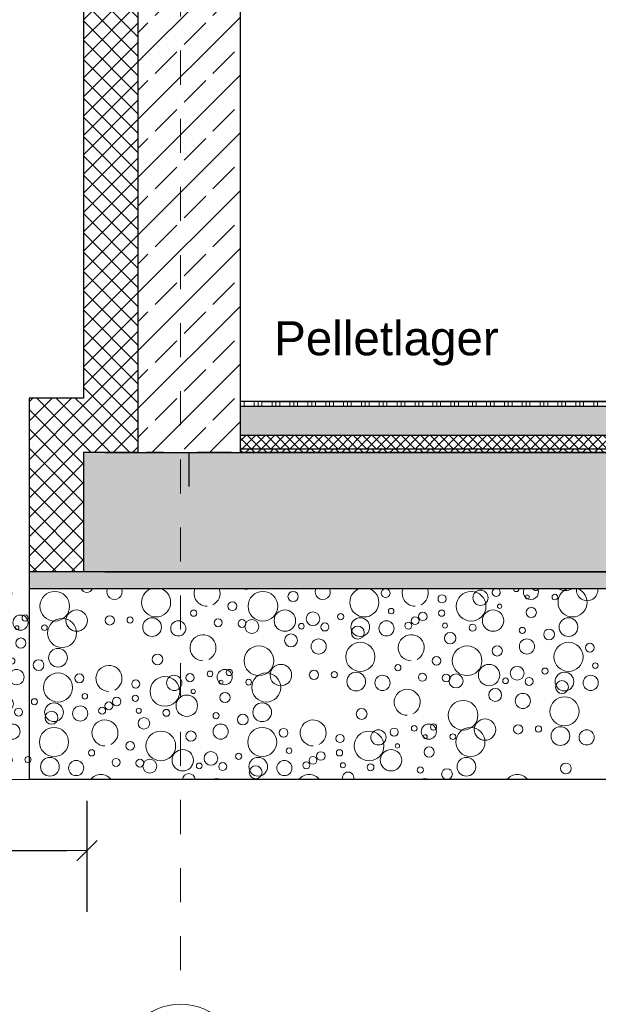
# Model space of a CAD drawing. Header units: metres. Extents: x -12 to 57.2, y -22.2 to 2.8.
# Tile 3 of 126: x -0.5 to 1.2, y -16.2 to -13.3. Entities that reach past the tile are written whole.
import ezdxf

# ---------------------------------------------------------------- set-up
doc = ezdxf.new("R2010")
doc.units = ezdxf.units.M
doc.header["$LTSCALE"] = 0.4
doc.header["$MEASUREMENT"] = 0
for name, pattern in [('Raster', [0.2, 0.1, -0.05, 0, -0.05]), ('Strichlinie', [0.2, 0.15, -0.05]), ('Strichlinie sehr weit', [0.875, 0.5, -0.375]), ('Strichlinie_ eng', [0.115, 0.075, -0.04])]:
    doc.linetypes.add(name, pattern=pattern)
doc.layers.get('0').update_dxf_attribs({"color": 8, "lineweight": 9})
doc.layers.get('Defpoints').update_dxf_attribs({"color": 8, "lineweight": 9})
for name, color, linetype in [('Neubau__ GHIW - Perimeterdämmung Wand', 8, 'Continuous'), ('Neubau_A - Bodenaustausch', 8, 'Continuous'), ('Neubau_A - Sauberkeitsschicht', 8, 'Continuous'), ('Neubau_A-Bodenplatte', 8, 'Continuous'), ('Neubau_A-STB Wände', 8, 'Continuous'), ('Neubau_B-Bodenaufbau', 8, 'Continuous'), ('Neubau_R-Konstruktionsraster gross', 33, 'Continuous'), ('Neubau_S-Linien _ Schraffuren.2D', 8, 'Continuous'), ('Neubau_T-Bemaßung', 8, 'Continuous'), ('Neubau_T-Text', 8, 'Continuous')]:
    doc.layers.add(name, color=color, linetype=linetype)
doc.layers.add('S-Linien _ Schraffuren.2D', color=8, linetype='Continuous', lineweight=9)
doc.styles.add('ERSTELLTER_STIL_2', font='arial.ttf')
doc.dimstyles.new('ERSTELLTER_STIL__1', dxfattribs={"dimtxt": 0.0875, "dimasz": 0.059375, "dimexe": 0.18, "dimexo": 0.0625, "dimgap": 0, "dimtad": 1, "dimzin": 0, "dimdsep": 46, "dimtxsty": 'ERSTELLTER_STIL_2', "dimblk": 'ARROWHEAD_6', "dimblk1": 'ARROWHEAD_6', "dimblk2": 'ARROWHEAD_6', "dimcen": 0.09, "dimclrd": 7, "dimclre": 7, "dimclrt": 7, "dimazin": 0, "dimtfac": 1, "dimtdec": 4, "dimtmove": 0, "dimatfit": 3, "dimfxl": 1, "dimtolj": 1, "dimtzin": 0, "dimarcsym": 0})
doc.dimstyles.new('ERSTELLTER_STIL__4', dxfattribs={"dimtxt": 0.0875, "dimasz": 0.059375, "dimexe": 0.18, "dimexo": 0.0625, "dimgap": 0, "dimtad": 1, "dimtih": 1, "dimtoh": 1, "dimzin": 0, "dimdsep": 46, "dimtxsty": 'ERSTELLTER_STIL_2', "dimblk": 'ARROWHEAD_6', "dimblk1": 'ARROWHEAD_6', "dimblk2": 'ARROWHEAD_6', "dimcen": 0.09, "dimclrd": 256, "dimclre": 256, "dimclrt": 256, "dimazin": 0, "dimtfac": 1, "dimtdec": 4, "dimtmove": 0, "dimatfit": 3, "dimfxl": 1, "dimtolj": 1, "dimtzin": 0, "dimarcsym": 0})
pattern_1 = [(45, (-2907.6834, -10.175), (-0.0848528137, 0.0848528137), []), (45, (-2907.72583, -10.13257), (-0.0848528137, 0.0848528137), [0.09, -0.03])]
pattern_2 = [(45, (-2907.6834, -10.175), (-0.0353553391, 0.0353553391), [0.0375, -0.0125]), (45, (-2907.6834, -10.139645), (-0.0353553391, 0.0353553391), [0.0375, -0.0125])]
pattern_3 = [(45, (-2907.6834, -10.175), (-0.02828427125, 0.02828427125), []), (135, (-2907.6834, -10.175), (0.02828427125, 0.02828427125), [])]

# ---------------------------------------------------------------- blocks, each defined once
blk = doc.blocks.new('*X441', base_point=(-24191.6502, 0))
at = {"layer": 'Neubau_A - Bodenaustausch', "color": 253, "linetype": 'Continuous', "lineweight": 9, "true_color": 0x9f9f9f}
for centre, radius in [((-21284.3365, -4.8313), 0.0436), ((-21283.7247, -4.8313), 0.0436), ((-21283.6361, -4.8025), 0.015), ((-21283.1983, -4.8095), 0.0119), ((-21283.1128, -4.8313), 0.0436), ((-21283.0853, -4.8063), 0.0223), ((-21282.9477, -4.8042), 0.00574), ((-21282.8666, -4.8042), 0.00837), ((-21283.8146, -4.8313), 0.0128), ((-21283.0293, -4.8313), 0.00642), ((-21284.272, -4.8734), 0.0315), ((-21283.9282, -4.8516), 0.00908), ((-21283.6602, -4.8734), 0.0315), ((-21283.5776, -4.8681), 0.0201), ((-21283.496, -4.8617), 0.00908), ((-21283.3479, -4.8455), 0.00812), ((-21283.2545, -4.861), 0.0126), ((-21283.1997, -4.8516), 0.00908), ((-21283.0483, -4.8734), 0.0315), ((-21282.9361, -4.8493), 0.015), ((-21284.3149, -4.9099), 0.0427), ((-21284.1747, -4.8727), 0.0137), ((-21284.1149, -4.8718), 0.00908), ((-21284.0505, -4.8925), 0.0275), ((-21283.9734, -4.8963), 0.0223), ((-21283.8562, -4.8798), 0.0117), ((-21283.7862, -4.882), 0.0115), ((-21283.7572, -4.8906), 0.0205), ((-21283.6117, -4.8901), 0.00837), ((-21283.5427, -4.8921), 0.0118), ((-21283.4386, -4.8925), 0.0275), ((-21283.3616, -4.8963), 0.0223), ((-21283.2971, -4.8881), 0.0103), ((-21283.2775, -4.8736), 0.0115), ((-21283.1896, -4.8881), 0.00732), ((-21283.1084, -4.8942), 0.0101), ((-21282.8268, -4.8925), 0.0275), ((-21284.3666, -4.8942), 0.00837), ((-21283.6422, -4.9316), 0.0189), ((-21283.4459, -4.9086), 0.0189), ((-21283.1743, -4.925), 0.0169), ((-21282.9623, -4.9023), 0.00908), ((-21282.8838, -4.9141), 0.0158), ((-21283.5608, -4.9493), 0.0223), ((-21283.4385, -4.9799), 0.0427), ((-21282.9489, -4.9493), 0.0223), ((-21282.8267, -4.9799), 0.0427), ((-21282.7641, -4.9527), 0.013), ((-21284.3268, -4.9825), 0.0275), ((-21284.0345, -4.9875), 0.0158), ((-21283.7365, -4.9913), 0.0436), ((-21283.1247, -4.9913), 0.0436), ((-21283.0361, -4.9625), 0.015), ((-21284.3838, -5.0041), 0.0158), ((-21283.2146, -4.9913), 0.0128), ((-21282.7479, -5.0055), 0.00812), ((-21284.3267, -5.0699), 0.0427), ((-21284.2641, -5.0427), 0.013), ((-21283.9391, -5.0408), 0.0119), ((-21283.8802, -5.0298), 0.00837), ((-21283.8371, -5.0393), 0.0223), ((-21283.8234, -5.0258), 0.00908), ((-21283.7149, -5.0699), 0.0427), ((-21283.672, -5.0334), 0.0315), ((-21283.5747, -5.0327), 0.0137), ((-21283.5149, -5.0318), 0.00908), ((-21283.4505, -5.0525), 0.0275), ((-21283.3282, -5.0116), 0.00908), ((-21283.2562, -5.0398), 0.0117), ((-21283.1572, -5.0506), 0.0205), ((-21283.0602, -5.0334), 0.0315), ((-21282.9776, -5.0281), 0.0201), ((-21282.896, -5.0217), 0.00908), ((-21282.8386, -5.0525), 0.0275), ((-21284.0983, -5.0595), 0.0119), ((-21284.0128, -5.0813), 0.0436), ((-21283.9853, -5.0563), 0.0223), ((-21283.8477, -5.0542), 0.00574), ((-21283.7666, -5.0542), 0.00837), ((-21283.3734, -5.0563), 0.0223), ((-21283.1862, -5.042), 0.0115), ((-21283.0117, -5.0501), 0.00837), ((-21282.9427, -5.0521), 0.0118), ((-21282.8459, -5.0686), 0.0189), ((-21282.7616, -5.0563), 0.0223), ((-21284.2479, -5.0955), 0.00812), ((-21283.9293, -5.0813), 0.00642), ((-21283.8361, -5.0993), 0.015), ((-21283.0422, -5.0916), 0.0189), ((-21282.9608, -5.1093), 0.0223), ((-21284.396, -5.1117), 0.00908), ((-21284.3386, -5.1425), 0.0275), ((-21284.1775, -5.1236), 0.0115), ((-21284.1545, -5.111), 0.0126), ((-21284.0997, -5.1016), 0.00908), ((-21283.9483, -5.1234), 0.0315), ((-21283.7268, -5.1425), 0.0275), ((-21283.1365, -5.1513), 0.0436), ((-21282.8385, -5.1399), 0.0427), ((-21284.3459, -5.1586), 0.0189), ((-21284.2616, -5.1463), 0.0223), ((-21284.1971, -5.1381), 0.0103), ((-21284.0896, -5.1381), 0.00732), ((-21284.0084, -5.1442), 0.0101), ((-21283.8623, -5.1523), 0.00908), ((-21283.4345, -5.1475), 0.0158), ((-21284.0743, -5.175), 0.0169), ((-21283.7838, -5.1641), 0.0158), ((-21283.072, -5.1934), 0.0315), ((-21284.3385, -5.2299), 0.0427), ((-21284.0247, -5.2413), 0.0436), ((-21283.9361, -5.2125), 0.015), ((-21283.8489, -5.1993), 0.0223), ((-21283.7267, -5.2299), 0.0427), ((-21283.6641, -5.2027), 0.013), ((-21283.4128, -5.2413), 0.0436), ((-21283.3853, -5.2163), 0.0223), ((-21283.3391, -5.2008), 0.0119), ((-21283.2802, -5.1898), 0.00837), ((-21283.2371, -5.1993), 0.0223), ((-21283.2234, -5.1858), 0.00908), ((-21283.1149, -5.2299), 0.0427), ((-21282.9747, -5.1927), 0.0137), ((-21282.9149, -5.1918), 0.00908), ((-21282.8505, -5.2125), 0.0275), ((-21282.7734, -5.2163), 0.0223), ((-21284.1146, -5.2413), 0.0128), ((-21283.4983, -5.2195), 0.0119), ((-21283.2477, -5.2142), 0.00574), ((-21283.1666, -5.2142), 0.00837), ((-21284.2282, -5.2616), 0.00908), ((-21283.9602, -5.2834), 0.0315), ((-21283.8776, -5.2781), 0.0201), ((-21283.6479, -5.2555), 0.00812), ((-21283.5545, -5.271), 0.0126), ((-21283.4997, -5.2616), 0.00908), ((-21283.3483, -5.2834), 0.0315), ((-21283.3293, -5.2413), 0.00642), ((-21283.2361, -5.2593), 0.015), ((-21284.3505, -5.3025), 0.0275), ((-21284.2734, -5.3063), 0.0223), ((-21284.1562, -5.2898), 0.0117), ((-21284.0862, -5.292), 0.0115), ((-21284.0572, -5.3006), 0.0205), ((-21283.8427, -5.3021), 0.0118), ((-21283.796, -5.2717), 0.00908), ((-21283.7386, -5.3025), 0.0275), ((-21283.6616, -5.3063), 0.0223), ((-21283.5971, -5.2981), 0.0103), ((-21283.5775, -5.2836), 0.0115), ((-21283.1268, -5.3025), 0.0275), ((-21283.9117, -5.3001), 0.00837), ((-21283.7459, -5.3186), 0.0189), ((-21283.4896, -5.2981), 0.00732), ((-21283.4084, -5.3042), 0.0101), ((-21283.2623, -5.3123), 0.00908), ((-21283.1838, -5.3241), 0.0158), ((-21282.8345, -5.3075), 0.0158)]:
    blk.add_circle(centre, radius, dxfattribs=at)
for centre, radius, start, end in [((-21284.2422, -4.7716), 0.0189, 206.2155, 333.7845), ((-21284.1608, -4.7893), 0.0223, 155.2934, 24.7066), ((-21284.0385, -4.8199), 0.0427, 111.0083, 68.9917), ((-21283.8889, -4.7931), 0.0382, 159.8965, 270), ((-21283.8889, -4.7931), 0.0382, 296.5651, 20.1035), ((-21283.7743, -4.765), 0.0169, 242.4074, 297.5926), ((-21283.5489, -4.7893), 0.0223, 155.2934, 24.7066), ((-21283.4267, -4.8199), 0.0427, 111.0083, 68.9917), ((-21283.3641, -4.7927), 0.013, 102.1459, 77.8541), ((-21283.2771, -4.7931), 0.0382, 159.8965, 270), ((-21283.2771, -4.7931), 0.0382, 296.5651, 20.1035), ((-21283.0391, -4.7908), 0.0119, 115.3229, 64.6771), ((-21282.9802, -4.7798), 0.00837, 181.2681, 358.7319), ((-21282.9371, -4.7893), 0.0223, 155.2934, 24.7066), ((-21282.9234, -4.7758), 0.00908, 207.8797, 332.1203), ((-21282.8149, -4.8199), 0.0427, 111.0083, 68.9917), ((-21282.8365, -4.7413), 0.0436, 242.5976, 297.4024), ((-21282.772, -4.7834), 0.0315, 173.891, 6.109), ((-21283.9008, -4.9531), 0.0382, 296.5651, 270), ((-21283.2889, -4.9531), 0.0382, 296.5651, 270), ((-21284.1771, -5.0431), 0.0382, 296.5651, 270), ((-21283.3008, -5.1131), 0.0382, 296.5651, 270), ((-21284.1889, -5.2031), 0.0382, 296.5651, 270), ((-21283.5771, -5.2031), 0.0382, 296.5651, 270), ((-21284.4149, -5.2818), 0.00908, 290.0799, 69.92), ((-21283.4743, -5.335), 0.0169, 342.9032, 197.0968), ((-21284.2008, -5.3631), 0.0382, 37.2641, 142.7359), ((-21283.9422, -5.3416), 0.0189, 4.9496, 175.0504), ((-21283.8608, -5.3593), 0.0223, 60.1014, 119.8986), ((-21283.5889, -5.3631), 0.0382, 37.2641, 142.7359), ((-21283.2489, -5.3593), 0.0223, 60.1014, 119.8986), ((-21282.9771, -5.3631), 0.0382, 37.2641, 142.7359)]:
    blk.add_arc(centre, radius, start, end, dxfattribs=at)
blk = doc.blocks.new('*X453', base_point=(-24191.6502, 0))
at = {"layer": 'S-Linien _ Schraffuren.2D', "color": 253, "linetype": 'Continuous', "lineweight": 9, "true_color": 0x9f9f9f}
for centre, radius in [((-21285.596, -4.7917), 0.00908), ((-21285.5386, -4.8225), 0.0275), ((-21285.3775, -4.8036), 0.0115), ((-21284.9268, -4.8225), 0.0275), ((-21285.7117, -4.8201), 0.00837), ((-21285.6427, -4.8221), 0.0118), ((-21285.5459, -4.8386), 0.0189), ((-21285.4616, -4.8263), 0.0223), ((-21285.3971, -4.8181), 0.0103), ((-21285.2896, -4.8181), 0.00732), ((-21285.2084, -4.8242), 0.0101), ((-21285.0623, -4.8323), 0.00908), ((-21284.6345, -4.8275), 0.0158), ((-21285.2743, -4.855), 0.0169), ((-21284.9838, -4.8441), 0.0158), ((-21284.4234, -4.8658), 0.00908), ((-21285.6608, -4.8793), 0.0223), ((-21285.5385, -4.9099), 0.0427), ((-21285.2247, -4.9213), 0.0436), ((-21285.1361, -4.8925), 0.015), ((-21285.0489, -4.8793), 0.0223), ((-21284.9267, -4.9099), 0.0427), ((-21284.8641, -4.8827), 0.013), ((-21284.6128, -4.9213), 0.0436), ((-21284.5853, -4.8963), 0.0223), ((-21284.5391, -4.8808), 0.0119), ((-21284.4802, -4.8698), 0.00837), ((-21284.4371, -4.8793), 0.0223), ((-21285.3146, -4.9213), 0.0128), ((-21284.6983, -4.8995), 0.0119), ((-21284.4477, -4.8942), 0.00574), ((-21285.4282, -4.9416), 0.00908), ((-21285.1602, -4.9634), 0.0315), ((-21285.0776, -4.9581), 0.0201), ((-21284.996, -4.9517), 0.00908), ((-21284.8479, -4.9355), 0.00812), ((-21284.7545, -4.951), 0.0126), ((-21284.6997, -4.9416), 0.00908), ((-21284.5483, -4.9634), 0.0315), ((-21284.5293, -4.9213), 0.00642), ((-21284.4361, -4.9393), 0.015), ((-21285.5505, -4.9825), 0.0275), ((-21285.4734, -4.9863), 0.0223), ((-21285.3562, -4.9698), 0.0117), ((-21285.2862, -4.972), 0.0115), ((-21285.2572, -4.9806), 0.0205), ((-21285.1117, -4.9801), 0.00837), ((-21285.0427, -4.9821), 0.0118), ((-21284.9386, -4.9825), 0.0275), ((-21284.8616, -4.9863), 0.0223), ((-21284.7971, -4.9781), 0.0103), ((-21284.7775, -4.9636), 0.0115), ((-21284.6896, -4.9781), 0.00732), ((-21284.9459, -4.9986), 0.0189), ((-21284.6743, -5.015), 0.0169), ((-21284.6084, -4.9842), 0.0101), ((-21284.4623, -4.9923), 0.00908), ((-21285.1422, -5.0216), 0.0189), ((-21285.0608, -5.0393), 0.0223), ((-21284.9385, -5.0699), 0.0427), ((-21284.4489, -5.0393), 0.0223), ((-21285.2365, -5.0813), 0.0436), ((-21284.6247, -5.0813), 0.0436), ((-21284.5361, -5.0525), 0.015), ((-21284.7146, -5.0813), 0.0128), ((-21285.3802, -5.1198), 0.00837), ((-21285.3371, -5.1293), 0.0223), ((-21285.3234, -5.1158), 0.00908), ((-21285.172, -5.1234), 0.0315), ((-21285.0747, -5.1227), 0.0137), ((-21285.0149, -5.1218), 0.00908), ((-21284.9505, -5.1425), 0.0275), ((-21284.8282, -5.1016), 0.00908), ((-21284.5602, -5.1234), 0.0315), ((-21284.4776, -5.1181), 0.0201), ((-21285.3477, -5.1442), 0.00574), ((-21285.2666, -5.1442), 0.00837), ((-21285.2149, -5.1599), 0.0427), ((-21284.8734, -5.1463), 0.0223), ((-21284.7562, -5.1298), 0.0117), ((-21284.6862, -5.132), 0.0115), ((-21284.6572, -5.1406), 0.0205), ((-21284.5117, -5.1401), 0.00837), ((-21284.4427, -5.1421), 0.0118), ((-21285.3361, -5.1893), 0.015), ((-21284.5422, -5.1816), 0.0189), ((-21284.6365, -5.2413), 0.0436), ((-21284.4608, -5.1993), 0.0223), ((-21285.2268, -5.2325), 0.0275), ((-21284.9345, -5.2375), 0.0158), ((-21285.2838, -5.2541), 0.0158), ((-21284.572, -5.2834), 0.0315), ((-21285.1641, -5.2927), 0.013), ((-21284.8853, -5.3063), 0.0223), ((-21284.8391, -5.2908), 0.0119), ((-21284.7802, -5.2798), 0.00837), ((-21284.7371, -5.2893), 0.0223), ((-21284.7234, -5.2758), 0.00908), ((-21284.4747, -5.2827), 0.0137), ((-21284.9983, -5.3095), 0.0119), ((-21284.7477, -5.3042), 0.00574), ((-21284.6666, -5.3042), 0.00837), ((-21284.8293, -5.3313), 0.00642)]:
    blk.add_circle(centre, radius, dxfattribs=at)
for centre, radius, start, end in [((-21285.8247, -4.7613), 0.0436, 318.8877, 334.6203), ((-21285.7602, -4.8034), 0.0315, 132.1565, 159.2313), ((-21285.7602, -4.8034), 0.0315, 290.7687, 47.8435), ((-21285.6776, -4.7981), 0.0201, 116.2941, 63.7059), ((-21285.5267, -4.7499), 0.0427, 224.8644, 315.1356), ((-21285.4479, -4.7755), 0.00812, 213.9773, 326.0227), ((-21285.3545, -4.791), 0.0126, 118.9497, 61.0503), ((-21285.2997, -4.7816), 0.00908, 170.1566, 9.8434), ((-21285.2128, -4.7613), 0.0436, 205.3797, 334.6203), ((-21285.1483, -4.8034), 0.0315, 132.1565, 47.8435), ((-21285.0361, -4.7793), 0.015, 182.5756, 357.4244), ((-21284.9149, -4.7499), 0.0427, 224.8644, 315.1356), ((-21284.5008, -4.7931), 0.0382, 159.8965, 270), ((-21284.5008, -4.7931), 0.0382, 296.5651, 20.1035), ((-21285.7422, -4.8616), 0.0189, 10.1977, 79.8023), ((-21285.3889, -4.8831), 0.0382, 296.5651, 270), ((-21284.7771, -4.8831), 0.0382, 296.5651, 270), ((-21285.6149, -4.9618), 0.00908, 291.8774, 158.1226), ((-21285.4008, -5.0431), 0.0382, 296.5651, 270), ((-21284.7889, -5.0431), 0.0382, 296.5651, 270), ((-21285.4391, -5.1308), 0.0119, 270.0334, 179.9666), ((-21284.8008, -5.2031), 0.0382, 296.5651, 270), ((-21285.0771, -5.2931), 0.0382, 296.5651, 270), ((-21285.2267, -5.3199), 0.0427, 331.8816, 170.7059), ((-21284.9128, -5.3313), 0.0436, 348.5201, 191.4799), ((-21284.6149, -5.3199), 0.0427, 331.8816, 208.1184), ((-21284.4149, -5.2818), 0.00908, 69.92, 290.0799), ((-21285.1479, -5.3455), 0.00812, 42.3074, 137.6926), ((-21284.7361, -5.3493), 0.015, 38.4679, 141.5321)]:
    blk.add_arc(centre, radius, start, end, dxfattribs=at)
blk = doc.blocks.new('ARROWHEAD_6')
at = {"color": 0, "linetype": 'Continuous', "lineweight": 0}
for p, q in [((-0.5, -0.5), (0.5, 0.5)), ((0, 0), (-1, 0))]:
    blk.add_line(p, q, dxfattribs=at)
blk = doc.blocks.new('*D554')
at = {"layer": 'Defpoints', "color": 0, "linetype": 'Continuous', "transparency": 16777216}
for p in [(-0.285, -14.555), (2.4794, -14.555), (-0.285, -14.905)]:
    blk.add_point(p, dxfattribs=at)
at = {"layer": 'Neubau_T-Bemaßung', "linetype": 'Continuous', "lineweight": -2, "transparency": 16777216}
for p, q in [((-0.2225, -14.555), (2.6594, -14.555)), ((2.4794, -14.6144), (2.4794, -14.6162)), ((2.4794, -14.8456), (2.4794, -14.8441)), ((-0.2225, -14.905), (2.6594, -14.905))]:
    blk.add_line(p, q, dxfattribs=at)
at = {"layer": 'Neubau_T-Bemaßung', "linetype": 'Continuous', "lineweight": -2, "transparency": 16777216, "xscale": 0.059375, "yscale": 0.059375, "zscale": 0.059375}
for p, rotation in [((2.4794, -14.555), 90), ((2.4794, -14.905), 270)]:
    blk.add_blockref('ARROWHEAD_6', p, dxfattribs=dict(at, rotation=rotation))
at = {"layer": 'Neubau_T-Bemaßung', "linetype": 'Continuous', "transparency": 16777216, "insert": (2.4794, -14.7301), "char_height": 0.0875, "attachment_point": 5, "rotation": 90, "style": 'ERSTELLTER_STIL_2'}
blk.add_mtext('\\A1;0.35', dxfattribs=at)
blk = doc.blocks.new('*D555')
at = {"layer": 'Defpoints', "color": 0, "linetype": 'Continuous', "transparency": 16777216}
for p in [(-0.3, -10.655), (2.4794, -10.655), (-0.285, -14.555)]:
    blk.add_point(p, dxfattribs=at)
at = {"layer": 'Neubau_T-Bemaßung', "linetype": 'Continuous', "lineweight": -2, "transparency": 16777216}
for p, q in [((-0.2375, -10.655), (2.6594, -10.655)), ((2.4794, -10.7144), (2.4794, -12.495)), ((2.4794, -14.4956), (2.4794, -12.722)), ((-0.2225, -14.555), (2.6594, -14.555))]:
    blk.add_line(p, q, dxfattribs=at)
at = {"layer": 'Neubau_T-Bemaßung', "linetype": 'Continuous', "lineweight": -2, "transparency": 16777216, "xscale": 0.059375, "yscale": 0.059375, "zscale": 0.059375}
for p, rotation in [((2.4794, -10.655), 90), ((2.4794, -14.555), 270)]:
    blk.add_blockref('ARROWHEAD_6', p, dxfattribs=dict(at, rotation=rotation))
at = {"layer": 'Neubau_T-Bemaßung', "linetype": 'Continuous', "transparency": 16777216, "insert": (2.4794, -12.6085), "char_height": 0.0875, "attachment_point": 5, "rotation": 90, "style": 'ERSTELLTER_STIL_2'}
blk.add_mtext('\\A1;3.90', dxfattribs=at)
blk = doc.blocks.new('*D568')
at = {"layer": 'Defpoints', "color": 0, "linetype": 'Continuous', "transparency": 16777216}
for p in [(-0.285, -14.555), (23.9206, -14.555), (-0.285, -14.905)]:
    blk.add_point(p, dxfattribs=at)
at = {"layer": 'Neubau_T-Bemaßung', "linetype": 'Continuous', "lineweight": -2, "transparency": 16777216}
for p, q in [((-0.2225, -14.555), (24.1006, -14.555)), ((23.9206, -14.6144), (23.9206, -14.6162)), ((23.9206, -14.8456), (23.9206, -14.8441)), ((-0.2225, -14.905), (24.1006, -14.905))]:
    blk.add_line(p, q, dxfattribs=at)
at = {"layer": 'Neubau_T-Bemaßung', "linetype": 'Continuous', "lineweight": -2, "transparency": 16777216, "xscale": 0.059375, "yscale": 0.059375, "zscale": 0.059375}
for p, rotation in [((23.9206, -14.555), 90), ((23.9206, -14.905), 270)]:
    blk.add_blockref('ARROWHEAD_6', p, dxfattribs=dict(at, rotation=rotation))
at = {"layer": 'Neubau_T-Bemaßung', "linetype": 'Continuous', "transparency": 16777216, "insert": (23.9206, -14.7301), "char_height": 0.0875, "attachment_point": 5, "rotation": 90, "style": 'ERSTELLTER_STIL_2'}
blk.add_mtext('\\A1;0.35', dxfattribs=at)
blk = doc.blocks.new('*D569')
at = {"layer": 'Defpoints', "color": 0, "linetype": 'Continuous', "transparency": 16777216}
for p in [(-0.3, -10.655), (23.9206, -10.655), (-0.285, -14.555)]:
    blk.add_point(p, dxfattribs=at)
at = {"layer": 'Neubau_T-Bemaßung', "linetype": 'Continuous', "lineweight": -2, "transparency": 16777216}
for p, q in [((-0.2375, -10.655), (24.1006, -10.655)), ((23.9206, -10.7144), (23.9206, -12.495)), ((23.9206, -14.4956), (23.9206, -12.722)), ((-0.2225, -14.555), (24.1006, -14.555))]:
    blk.add_line(p, q, dxfattribs=at)
at = {"layer": 'Neubau_T-Bemaßung', "linetype": 'Continuous', "lineweight": -2, "transparency": 16777216, "xscale": 0.059375, "yscale": 0.059375, "zscale": 0.059375}
for p, rotation in [((23.9206, -10.655), 90), ((23.9206, -14.555), 270)]:
    blk.add_blockref('ARROWHEAD_6', p, dxfattribs=dict(at, rotation=rotation))
at = {"layer": 'Neubau_T-Bemaßung', "linetype": 'Continuous', "transparency": 16777216, "insert": (23.9206, -12.6085), "char_height": 0.0875, "attachment_point": 5, "rotation": 90, "style": 'ERSTELLTER_STIL_2'}
blk.add_mtext('\\A1;3.90', dxfattribs=at)
blk = doc.blocks.new('*D634')
at = {"layer": 'Defpoints', "color": 0, "linetype": 'Continuous', "transparency": 16777216}
for p in [(-1.275, -15.515), (-0.275, -15.515), (-0.275, -15.7236)]:
    blk.add_point(p, dxfattribs=at)
at = {"layer": 'Neubau_T-Bemaßung', "linetype": 'Continuous', "lineweight": -2, "transparency": 16777216}
for p, q in [((-1.275, -15.5775), (-1.275, -15.9036)), ((-0.275, -15.5775), (-0.275, -15.9036)), ((-1.2156, -15.7236), (-0.3344, -15.7236))]:
    blk.add_line(p, q, dxfattribs=at)
at = {"layer": 'Neubau_T-Bemaßung', "linetype": 'Continuous', "lineweight": -2, "transparency": 16777216, "xscale": 0.059375, "yscale": 0.059375, "zscale": 0.059375, "rotation": 180}
blk.add_blockref('ARROWHEAD_6', (-1.275, -15.7236), dxfattribs=at)
at = {"layer": 'Neubau_T-Bemaßung', "linetype": 'Continuous', "lineweight": -2, "transparency": 16777216, "xscale": 0.059375, "yscale": 0.059375, "zscale": 0.059375}
blk.add_blockref('ARROWHEAD_6', (-0.275, -15.7236), dxfattribs=at)
at = {"layer": 'Neubau_T-Bemaßung', "linetype": 'Continuous', "transparency": 16777216, "insert": (-0.7785, -15.6789), "char_height": 0.0875, "attachment_point": 5, "style": 'ERSTELLTER_STIL_2'}
blk.add_mtext('\\A1;1.00', dxfattribs=at)
blk = doc.blocks.new('*D637')
at = {"layer": 'Defpoints', "color": 0, "linetype": 'Continuous', "transparency": 16777216}
for p in [(-0.285, -14.555), (2.2434, -14.555), (-0.285, -14.905)]:
    blk.add_point(p, dxfattribs=at)
at = {"layer": 'Neubau_T-Bemaßung', "linetype": 'Continuous', "lineweight": -2, "transparency": 16777216}
for p, q in [((-0.2225, -14.555), (2.4234, -14.555)), ((2.2434, -14.6144), (2.2434, -14.8456)), ((-0.2225, -14.905), (2.4234, -14.905)), ((2.2434, -14.905), (2.2434, -15.0031))]:
    blk.add_line(p, q, dxfattribs=at)
at = {"layer": 'Neubau_T-Bemaßung', "linetype": 'Continuous', "lineweight": -2, "transparency": 16777216, "xscale": 0.059375, "yscale": 0.059375, "zscale": 0.059375}
for p, rotation in [((2.2434, -14.555), 90), ((2.2434, -14.905), 270)]:
    blk.add_blockref('ARROWHEAD_6', p, dxfattribs=dict(at, rotation=rotation))
at = {"layer": 'Neubau_T-Bemaßung', "linetype": 'Continuous', "transparency": 16777216, "insert": (2.1294, -15.0031), "char_height": 0.0875, "attachment_point": 5, "rotation": 90, "style": 'ERSTELLTER_STIL_2'}
blk.add_mtext('\\A1;0.35', dxfattribs=at)
blk = doc.blocks.new('*D638')
at = {"layer": 'Defpoints', "color": 0, "linetype": 'Continuous', "transparency": 16777216}
for p in [(0.175, -14.405), (2.2434, -14.405), (-0.285, -14.555)]:
    blk.add_point(p, dxfattribs=at)
at = {"layer": 'Neubau_T-Bemaßung', "linetype": 'Continuous', "lineweight": -2, "transparency": 16777216}
for p, q in [((0.2375, -14.405), (2.4234, -14.405)), ((2.2434, -14.4644), (2.2434, -14.4956)), ((-0.2225, -14.555), (2.4234, -14.555)), ((2.2434, -14.555), (2.2434, -14.6531))]:
    blk.add_line(p, q, dxfattribs=at)
at = {"layer": 'Neubau_T-Bemaßung', "linetype": 'Continuous', "lineweight": -2, "transparency": 16777216, "xscale": 0.059375, "yscale": 0.059375, "zscale": 0.059375}
for p, rotation in [((2.2434, -14.405), 90), ((2.2434, -14.555), 270)]:
    blk.add_blockref('ARROWHEAD_6', p, dxfattribs=dict(at, rotation=rotation))
at = {"layer": 'Neubau_T-Bemaßung', "linetype": 'Continuous', "transparency": 16777216, "insert": (2.1294, -14.6531), "char_height": 0.0875, "attachment_point": 5, "rotation": 90, "style": 'ERSTELLTER_STIL_2'}
blk.add_mtext('\\A1;0.15', dxfattribs=at)
blk = doc.blocks.new('*D639')
at = {"layer": 'Defpoints', "color": 0, "linetype": 'Continuous', "transparency": 16777216}
for p in [(0.2, -10.795), (2.1294, -10.795), (0.175, -14.405)]:
    blk.add_point(p, dxfattribs=at)
at = {"layer": 'Neubau_T-Bemaßung', "linetype": 'Continuous', "lineweight": -2, "transparency": 16777216}
for p, q in [((0.2625, -10.795), (2.3094, -10.795)), ((2.1294, -10.8544), (2.1294, -12.5651)), ((2.1294, -14.3456), (2.1294, -12.7754)), ((0.2375, -14.405), (2.3094, -14.405))]:
    blk.add_line(p, q, dxfattribs=at)
at = {"layer": 'Neubau_T-Bemaßung', "linetype": 'Continuous', "lineweight": -2, "transparency": 16777216, "xscale": 0.059375, "yscale": 0.059375, "zscale": 0.059375}
for p, rotation in [((2.1294, -10.795), 90), ((2.1294, -14.405), 270)]:
    blk.add_blockref('ARROWHEAD_6', p, dxfattribs=dict(at, rotation=rotation))
at = {"layer": 'Neubau_T-Bemaßung', "linetype": 'Continuous', "transparency": 16777216, "insert": (2.1294, -12.6702), "char_height": 0.0875, "attachment_point": 5, "rotation": 90, "style": 'ERSTELLTER_STIL_2'}
blk.add_mtext('\\A1;3.61', dxfattribs=at)
blk = doc.blocks.new('*D598')
at = {"layer": 'Defpoints', "color": 0, "linetype": 'Continuous', "transparency": 16777216}
for p in [(-0.285, -14.555), (23.6845, -14.555), (-0.285, -14.905)]:
    blk.add_point(p, dxfattribs=at)
at = {"layer": 'Neubau_T-Bemaßung', "linetype": 'Continuous', "lineweight": -2, "transparency": 16777216}
for p, q in [((-0.2225, -14.555), (23.8645, -14.555)), ((23.6845, -14.6144), (23.6845, -14.8456)), ((-0.2225, -14.905), (23.8645, -14.905)), ((23.6845, -14.905), (23.6845, -15.0031))]:
    blk.add_line(p, q, dxfattribs=at)
at = {"layer": 'Neubau_T-Bemaßung', "linetype": 'Continuous', "lineweight": -2, "transparency": 16777216, "xscale": 0.059375, "yscale": 0.059375, "zscale": 0.059375}
for p, rotation in [((23.6845, -14.555), 90), ((23.6845, -14.905), 270)]:
    blk.add_blockref('ARROWHEAD_6', p, dxfattribs=dict(at, rotation=rotation))
at = {"layer": 'Neubau_T-Bemaßung', "linetype": 'Continuous', "transparency": 16777216, "insert": (23.5706, -15.0031), "char_height": 0.0875, "attachment_point": 5, "rotation": 90, "style": 'ERSTELLTER_STIL_2'}
blk.add_mtext('\\A1;0.35', dxfattribs=at)
blk = doc.blocks.new('*D599')
at = {"layer": 'Defpoints', "color": 0, "linetype": 'Continuous', "transparency": 16777216}
for p in [(0.175, -14.405), (23.6845, -14.405), (-0.285, -14.555)]:
    blk.add_point(p, dxfattribs=at)
at = {"layer": 'Neubau_T-Bemaßung', "linetype": 'Continuous', "lineweight": -2, "transparency": 16777216}
for p, q in [((0.2375, -14.405), (23.8645, -14.405)), ((23.6845, -14.4644), (23.6845, -14.4956)), ((-0.2225, -14.555), (23.8645, -14.555)), ((23.6845, -14.555), (23.6845, -14.6531))]:
    blk.add_line(p, q, dxfattribs=at)
at = {"layer": 'Neubau_T-Bemaßung', "linetype": 'Continuous', "lineweight": -2, "transparency": 16777216, "xscale": 0.059375, "yscale": 0.059375, "zscale": 0.059375}
for p, rotation in [((23.6845, -14.405), 90), ((23.6845, -14.555), 270)]:
    blk.add_blockref('ARROWHEAD_6', p, dxfattribs=dict(at, rotation=rotation))
at = {"layer": 'Neubau_T-Bemaßung', "linetype": 'Continuous', "transparency": 16777216, "insert": (23.5706, -14.6531), "char_height": 0.0875, "attachment_point": 5, "rotation": 90, "style": 'ERSTELLTER_STIL_2'}
blk.add_mtext('\\A1;0.15', dxfattribs=at)
blk = doc.blocks.new('*D600')
at = {"layer": 'Defpoints', "color": 0, "linetype": 'Continuous', "transparency": 16777216}
for p in [(-0.3, -10.655), (23.5706, -10.655), (0.175, -14.405)]:
    blk.add_point(p, dxfattribs=at)
at = {"layer": 'Neubau_T-Bemaßung', "linetype": 'Continuous', "lineweight": -2, "transparency": 16777216}
for p, q in [((-0.2375, -10.655), (23.7506, -10.655)), ((23.5706, -10.7144), (23.5706, -12.4196)), ((23.5706, -14.3456), (23.5706, -12.6474)), ((0.2375, -14.405), (23.7506, -14.405))]:
    blk.add_line(p, q, dxfattribs=at)
at = {"layer": 'Neubau_T-Bemaßung', "linetype": 'Continuous', "lineweight": -2, "transparency": 16777216, "xscale": 0.059375, "yscale": 0.059375, "zscale": 0.059375}
for p, rotation in [((23.5706, -10.655), 90), ((23.5706, -14.405), 270)]:
    blk.add_blockref('ARROWHEAD_6', p, dxfattribs=dict(at, rotation=rotation))
at = {"layer": 'Neubau_T-Bemaßung', "linetype": 'Continuous', "transparency": 16777216, "insert": (23.5706, -12.5335), "char_height": 0.0875, "attachment_point": 5, "rotation": 90, "style": 'ERSTELLTER_STIL_2'}
blk.add_mtext('\\A1;3.75', dxfattribs=at)

msp = doc.modelspace()

# ---------------------------------------------------------------- hatches: boundary and pattern name
at = {"layer": 'Neubau__ GHIW - Perimeterdämmung Wand', "linetype": 'Continuous'}
h = msp.add_hatch(dxfattribs=at)
h.set_pattern_fill('DÄMMUNG__HART_1_0002', color=256, style=0, pattern_type=2)
h.set_pattern_definition(pattern_3)
h.paths.add_polyline_path([(-0.285, -14.555), (-0.125, -14.555), (-0.125, -10.655), (-0.285, -10.655)])
h = msp.add_hatch(dxfattribs=at)
h.set_pattern_fill('DÄMMUNG__HART_1_0002', color=256, style=0, pattern_type=2)
h.set_pattern_definition(pattern_3)
h.paths.add_polyline_path([(-0.285, -14.905), (-0.285, -14.395), (-0.445, -14.395), (-0.445, -14.905)])
at = {"layer": 'Neubau_A - Sauberkeitsschicht', "linetype": 'Continuous'}
h = msp.add_hatch(dxfattribs=at)
h.set_pattern_fill('BETON__UNBEWEHRT_0002', color=256, style=0, pattern_type=2)
h.set_pattern_definition(pattern_2)
h.paths.add_polyline_path([(-0.445, -14.905), (-0.445, -14.955), (24.23, -14.955), (24.23, -14.905)])
at = {"layer": 'Neubau_A-Bodenplatte', "linetype": 'Continuous'}
h = msp.add_hatch(dxfattribs=at)
h.set_pattern_fill('BETON__STAHLBETON_0002', color=256, style=0, pattern_type=2)
h.set_pattern_definition(pattern_1)
h.paths.add_polyline_path([(-0.285, -14.905), (33.0401, -14.905), (33.0401, -14.555), (-0.285, -14.555)])
at = {"layer": 'Neubau_A-STB Wände', "linetype": 'Continuous'}
h = msp.add_hatch(dxfattribs=at)
h.set_pattern_fill('BETON__STAHLBETON_0002', color=256, style=0, pattern_type=2)
h.set_pattern_definition(pattern_1)
h.paths.add_polyline_path([(0.175, -14.555), (0.175, -10.655), (-0.125, -10.655), (-0.125, -14.555)])
at = {"layer": 'Neubau_B-Bodenaufbau', "linetype": 'Continuous'}
h = msp.add_hatch(dxfattribs=at)
h.set_pattern_fill('BETON__UNBEWEHRT_0002', color=256, style=0, pattern_type=2)
h.set_pattern_definition(pattern_2)
h.paths.add_polyline_path([(0.175, -14.42), (0.175, -14.505), (4.625, -14.505), (4.625, -14.42)])
h = msp.add_hatch(dxfattribs=at)
h.set_pattern_fill('DÄMMUNG__HART_2_0002', color=256, style=0, pattern_type=2)
h.set_pattern_definition([(45, (-2907.6834, -10.175), (-0.01414213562, 0.01414213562), []), (135, (-2907.6834, -10.175), (0.01414213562, 0.01414213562), [])])
h.paths.add_polyline_path([(4.625, -14.505), (0.175, -14.505), (0.175, -14.545), (4.625, -14.545)])
h = msp.add_hatch(dxfattribs=at)
h.set_pattern_fill('GUßASPHALT_0002', color=256, style=0, pattern_type=2)
h.set_pattern_definition([(45, (-2907.6834, -10.175), (-0.01767766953, 0.01767766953), []), (135, (-2907.6834, -10.175), (0.01767766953, 0.01767766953), [])])
h.paths.add_polyline_path([(0.175, -14.555), (4.625, -14.555), (4.625, -14.545), (0.175, -14.545)])

# ---------------------------------------------------------------- linework, layer by layer
msp.add_lwpolyline([(33.2001, -15.655), (23.78, -15.655), (23.64, -15.515), (-0.445, -15.515), (-1.275, -15.515), (-1.885, -14.905), (-2.235, -14.555), (-5.6703, -11.1197), (-6.181, -11.1321), (-6.1823, -11.1321), (-6.1838, -11.1321), (-6.2728, -11.1311), (-6.3042, -11.1298), (-11.9962, -10.9075), (-11.9962, -22.195), (-11.9962, -22.195), (57.2295, -22.195)])
at = {"layer": 'Neubau__ GHIW - Perimeterdämmung Wand', "linetype": 'Continuous'}
for p, q in [((-0.125, -10.655), (-0.125, -14.555)), ((-0.285, -10.795), (-0.285, -14.395)), ((-0.445, -14.395), (-0.445, -14.905)), ((-0.285, -14.395), (-0.445, -14.395)), ((-0.285, -14.555), (-0.285, -14.905))]:
    msp.add_line(p, q, dxfattribs=at)
at = {"layer": 'Neubau_A - Bodenaustausch', "linetype": 'Continuous'}
for p in [(-0.445, -14.955), (21.115, -15.515)]:
    msp.add_line(p, (-0.445, -15.515), dxfattribs=at)
at = {"layer": 'Neubau_A - Sauberkeitsschicht', "linetype": 'Continuous'}
for p, q in [((-0.445, -14.905), (-0.445, -14.955)), ((-0.285, -14.905), (-0.445, -14.905)), ((24.04, -14.955), (-0.445, -14.955))]:
    msp.add_line(p, q, dxfattribs=at)
at = {"layer": 'Neubau_A-Bodenplatte', "linetype": 'Continuous'}
for p, q in [((-0.125, -14.555), (-0.285, -14.555)), ((4.625, -14.555), (0.175, -14.555))]:
    msp.add_line(p, q, dxfattribs=at)
at = {"layer": 'Neubau_A-Bodenplatte', "linetype": 'Continuous', "flags": 128}
msp.add_lwpolyline([(33.0401, -14.905), (24.23, -14.905), (-0.285, -14.905)], dxfattribs=at)
at = {"layer": 'Neubau_A-STB Wände', "linetype": 'Continuous'}
msp.add_line((0.175, -10.795), (0.175, -14.405), dxfattribs=at)
at = {"layer": 'Neubau_A-STB Wände', "linetype": 'Continuous', "flags": 128}
msp.add_lwpolyline([(0.175, -14.405), (0.175, -14.42), (0.175, -14.505), (0.175, -14.545), (0.175, -14.555)], dxfattribs=at)
at = {"layer": 'Neubau_B-Bodenaufbau', "linetype": 'Continuous'}
for p, q in [((4.625, -14.405), (0.175, -14.405)), ((4.625, -14.42), (0.175, -14.42)), ((4.625, -14.505), (0.175, -14.505)), ((4.625, -14.545), (0.175, -14.545))]:
    msp.add_line(p, q, dxfattribs=at)
at = {"layer": 'Neubau_B-Bodenaufbau', "linetype": 'Continuous', "lineweight": 9}
for p, q in [((0.1754, -14.405), (0.1754, -14.42)), ((0.1866, -14.405), (0.1866, -14.42)), ((0.2166, -14.405), (0.2166, -14.42)), ((0.2279, -14.405), (0.2279, -14.42)), ((0.2391, -14.405), (0.2391, -14.42)), ((0.2691, -14.405), (0.2691, -14.42)), ((0.2804, -14.405), (0.2804, -14.42)), ((0.2916, -14.405), (0.2916, -14.42)), ((0.3216, -14.405), (0.3216, -14.42)), ((0.3329, -14.405), (0.3329, -14.42)), ((0.3441, -14.405), (0.3441, -14.42)), ((0.3741, -14.405), (0.3741, -14.42)), ((0.3854, -14.405), (0.3854, -14.42)), ((0.3966, -14.405), (0.3966, -14.42)), ((0.4266, -14.405), (0.4266, -14.42)), ((0.4379, -14.405), (0.4379, -14.42)), ((0.4491, -14.405), (0.4491, -14.42)), ((0.4791, -14.405), (0.4791, -14.42)), ((0.4904, -14.405), (0.4904, -14.42)), ((0.5016, -14.405), (0.5016, -14.42)), ((0.5316, -14.405), (0.5316, -14.42)), ((0.5429, -14.405), (0.5429, -14.42)), ((0.5541, -14.405), (0.5541, -14.42)), ((0.5841, -14.405), (0.5841, -14.42)), ((0.5954, -14.405), (0.5954, -14.42)), ((0.6066, -14.405), (0.6066, -14.42)), ((0.6366, -14.405), (0.6366, -14.42)), ((0.6479, -14.405), (0.6479, -14.42)), ((0.6591, -14.405), (0.6591, -14.42)), ((0.6891, -14.405), (0.6891, -14.42)), ((0.7004, -14.405), (0.7004, -14.42)), ((0.7116, -14.405), (0.7116, -14.42)), ((0.7416, -14.405), (0.7416, -14.42)), ((0.7529, -14.405), (0.7529, -14.42)), ((0.7641, -14.405), (0.7641, -14.42)), ((0.7941, -14.405), (0.7941, -14.42)), ((0.8054, -14.405), (0.8054, -14.42)), ((0.8166, -14.405), (0.8166, -14.42)), ((0.8466, -14.405), (0.8466, -14.42)), ((0.8579, -14.405), (0.8579, -14.42)), ((0.8691, -14.405), (0.8691, -14.42)), ((0.8991, -14.405), (0.8991, -14.42)), ((0.9104, -14.405), (0.9104, -14.42)), ((0.9216, -14.405), (0.9216, -14.42)), ((0.9516, -14.405), (0.9516, -14.42)), ((0.9629, -14.405), (0.9629, -14.42)), ((0.9741, -14.405), (0.9741, -14.42)), ((1.0041, -14.405), (1.0041, -14.42)), ((1.0154, -14.405), (1.0154, -14.42)), ((1.0266, -14.405), (1.0266, -14.42)), ((1.0566, -14.405), (1.0566, -14.42)), ((1.0679, -14.405), (1.0679, -14.42)), ((1.0791, -14.405), (1.0791, -14.42)), ((1.1091, -14.405), (1.1091, -14.42)), ((1.1204, -14.405), (1.1204, -14.42)), ((1.1316, -14.405), (1.1316, -14.42)), ((1.1616, -14.405), (1.1616, -14.42)), ((1.1729, -14.405), (1.1729, -14.42)), ((1.1841, -14.405), (1.1841, -14.42)), ((1.2141, -14.405), (1.2141, -14.42)), ((1.2254, -14.405), (1.2254, -14.42))]:
    msp.add_line(p, q, dxfattribs=at)
at = {"layer": 'Neubau_R-Konstruktionsraster gross', "linetype": 'Raster', "lineweight": 9}
for p, q in [((0, -1.175), (0, -15.175)), ((0, -15.175), (0, -16.175))]:
    msp.add_line(p, q, dxfattribs=at)
at = {"layer": 'Neubau_R-Konstruktionsraster gross', "linetype": 'Continuous', "lineweight": 9, "flags": 128}
msp.add_lwpolyline([(0, -16.525, 1), (0, -16.175, 1)], format="xyb", close=True, dxfattribs=at)
at = {"layer": 'Neubau_R-Konstruktionsraster gross', "linetype": 'Raster', "lineweight": 9}
msp.add_point((0, -15.175), dxfattribs=at)
msp.add_point((0, -15.175), dxfattribs=at)
at = {"layer": 'Neubau_S-Linien _ Schraffuren.2D', "linetype": 'Strichlinie_ eng'}
for p, q in [((0.025, -14.655), (0.025, -14.455)), ((0.15, -14.555), (-0.1, -14.555))]:
    msp.add_line(p, q, dxfattribs=at)
at = {"layer": 'S-Linien _ Schraffuren.2D', "linetype": 'Strichlinie sehr weit'}
msp.add_line((-0.275, -15.515), (-1.275, -15.515), dxfattribs=at)
at = {"layer": 'S-Linien _ Schraffuren.2D', "linetype": 'Strichlinie', "flags": 128}
msp.add_lwpolyline([(-5.6703, -11.1197), (-4.6126, -11.0941), (-3.3286, -11.0649), (-0.8946, -11.0218), (-0.7539, -10.9508), (3.9368, -10.8951), (6.6043, -10.8879), (7.0796, -10.8781), (8.6162, -10.8406), (13.0557, -10.7772), (16.8619, -10.7236), (17.682, -10.7178), (18.7317, -10.715), (18.8531, -10.7288), (19.2075, -10.718), (22.2351, -10.6838), (26.7618, -10.6064), (26.9401, -10.616), (27.5592, -10.6417), (27.9329, -10.6496), (29.5275, -10.6661), (33.9321, -10.7029), (36.0088, -10.6975), (36.514, -10.6975), (39.5993, -10.7118), (42.3672, -10.6876), (43.4193, -10.7044), (45.1413, -10.7127), (47.1587, -10.6936), (47.5029, -10.6921), (46.53, -11.665), (44.89, -11.665), (44.89, -11.405), (39.4587, -11.405), (39.0587, -11.805), (37.8901, -11.805), (34.0401, -15.655), (23.78, -15.655), (23.64, -15.515), (-1.275, -15.515)], close=True, dxfattribs=at)

# ---------------------------------------------------------------- block references
at = {"layer": 'Neubau_A - Bodenaustausch'}
msp.add_blockref('*X441', (-2907.6834, -10.175), dxfattribs=at)
at = {"layer": 'S-Linien _ Schraffuren.2D', "linetype": 'Continuous'}
msp.add_blockref('*X453', (-2907.6834, -10.175), dxfattribs=at)

# ---------------------------------------------------------------- texts
at = {"layer": 'Neubau_T-Text', "linetype": 'Continuous', "insert": (0.275, -14.2996), "char_height": 0.1, "attachment_point": 7, "style": 'ERSTELLTER_STIL_2'}
msp.add_mtext('\\A1;Pelletlager', dxfattribs=at)

# ---------------------------------------------------------------- dimensions: what is measured, and where the dimension line sits
at = {"layer": 'Neubau_T-Bemaßung', "linetype": 'Continuous'}
for base, p1, p2, picture, middle in [((2.4794, -10.655), (-0.285, -14.555), (-0.3, -10.655), '*D555', (2.4794, -12.6085)), ((23.9206, -10.655), (-0.285, -14.555), (-0.3, -10.655), '*D569', (23.9206, -12.6085)), ((23.5706, -10.655), (0.175, -14.405), (-0.3, -10.655), '*D600', (23.5706, -12.5335)), ((2.1294, -10.795), (0.175, -14.405), (0.2, -10.795), '*D639', (2.1294, -12.6702)), ((2.2434, -14.405), (-0.285, -14.555), (0.175, -14.405), '*D638', (2.1294, -14.6531)), ((23.6845, -14.405), (-0.285, -14.555), (0.175, -14.405), '*D599', (23.5706, -14.6531)), ((2.4794, -14.555), (-0.285, -14.905), (-0.285, -14.555), '*D554', (2.4794, -14.7301)), ((23.9206, -14.555), (-0.285, -14.905), (-0.285, -14.555), '*D568', (23.9206, -14.7301)), ((2.2434, -14.555), (-0.285, -14.905), (-0.285, -14.555), '*D637', (2.1294, -15.0031)), ((23.6845, -14.555), (-0.285, -14.905), (-0.285, -14.555), '*D598', (23.5706, -15.0031))]:
    dim = msp.add_linear_dim(base=base, p1=p1, p2=p2, angle=90, dimstyle='ERSTELLTER_STIL__1', override={"dimclrd": 256, "dimclre": 256, "dimclrt": 256}, dxfattribs=at)
    dim.commit()
    dim.dimension.update_dxf_attribs({"geometry": picture, "text_midpoint": middle, "dimtype": 160, "text_rotation": 90})
dim = msp.add_linear_dim(base=(-0.275, -15.7236), p1=(-1.275, -15.515), p2=(-0.275, -15.515), dimstyle='ERSTELLTER_STIL__4', override={"dimclrd": 256, "dimclre": 256, "dimclrt": 256}, dxfattribs=at)
dim.commit()
dim.dimension.update_dxf_attribs({"geometry": '*D634', "text_midpoint": (-0.7785, -15.7236), "dimtype": 160})

doc.saveas('drawing.dxf')
